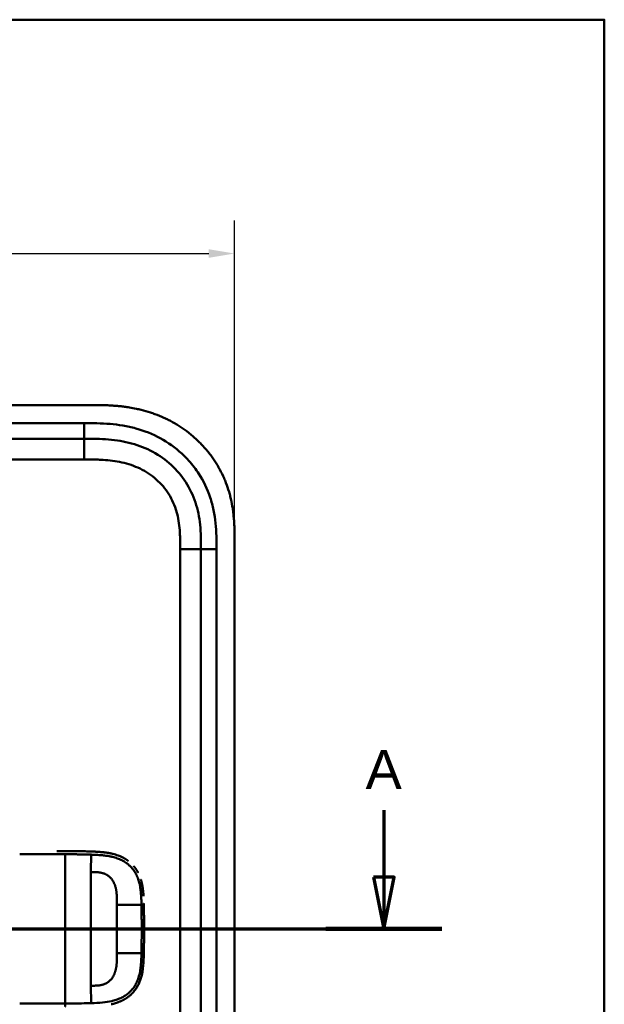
# Model space of a CAD drawing. Header units: millimetres. Extents: x 20 to 833, y 20 to 574.
# Tile 21 of 21: x 707 to 820, y 384 to 574. Entities that reach past the tile are written whole.
import ezdxf

# ---------------------------------------------------------------- set-up
doc = ezdxf.new("R2010")
doc.units = ezdxf.units.MM
doc.header["$LTSCALE"] = 2
for name, color, linetype, lineweight in [('Bemaßungen(DIN)', 7, 'Continuous', 25), ('Schnittansichtslinien(DIN)', 7, 'Continuous', 70), ('Sichtbare Kanten(DIN)', 7, 'Continuous', 50), ('Sichtbare tangentiale Kanten(DIN)', 7, 'Continuous', 50), ('Skizziergeometrie(DIN)', 7, 'Continuous', 50)]:
    doc.layers.add(name, color=color, linetype=linetype, lineweight=lineweight)
doc.styles.add('Aktuell-DINGroßer Text', font='arial.ttf')
doc.styles.add('STANDARD-DIN~0', font='arial.ttf')
doc.dimstyles.new('CAD-LAN', dxfattribs={"dimscale": 2, "dimtxt": 3.5, "dimasz": 2.5, "dimexe": 3.175, "dimexo": 0, "dimgap": 0.8, "dimtad": 1, "dimrnd": 1e-08, "dimtxsty": 'STANDARD-DIN~0', "dimcen": 0.09, "dimdle": 10, "dimclrd": 250, "dimclre": 250, "dimclrt": 250, "dimadec": 0, "dimazin": 2, "dimtfac": 1, "dimtmove": 0, "dimatfit": 3, "dimfxl": 1, "dimtolj": 1, "dimtzin": 0, "dimlwd": 25, "dimlwe": 25, "dimarcsym": 0})

# ---------------------------------------------------------------- blocks, each defined once
blk = doc.blocks.new('Ränder Standardrahmen')
at = {"layer": 'Skizziergeometrie(DIN)', "flags": 128}
blk.add_lwpolyline([(10, 10), (10, 287), (410, 287), (410, 10), (10, 10)], dxfattribs=at)
blk = doc.blocks.new('*D21')
at = {"layer": 'Bemaßungen(DIN)', "color": 250, "linetype": 'Continuous', "lineweight": 25, "true_color": 0x3f3f3f, "transparency": 16777216}
for p, q in [((534.75, 472.91), (534.75, 535.26)), ((748.75, 472.91), (748.75, 535.26)), ((539.75, 528.91), (743.75, 528.91))]:
    blk.add_line(p, q, dxfattribs=at)
at = {"layer": 'Bemaßungen(DIN)', "color": 250, "linetype": 'Continuous', "true_color": 0x3f3f3f, "transparency": 16777216}
for points in [[(539.75, 529.74), (539.75, 528.08), (534.75, 528.91)], [(743.75, 529.74), (743.75, 528.08), (748.75, 528.91)]]:
    blk.add_solid(points, dxfattribs=at)
at = {"layer": 'Defpoints', "color": 0, "linetype": 'Continuous', "transparency": 16777216}
for p in [(748.75, 528.91), (534.75, 472.91), (748.75, 472.91)]:
    blk.add_point(p, dxfattribs=at)
at = {"layer": 'Bemaßungen(DIN)', "color": 250, "linetype": 'Continuous', "lineweight": 25, "true_color": 0x3f3f3f, "transparency": 16777216, "insert": (633.97, 537.54), "char_height": 7, "attachment_point": 1, "style": 'STANDARD-DIN~0'}
blk.add_mtext('\\A1;214', dxfattribs=at)
blk = doc.blocks.new('2DTransSchnitt0')
at = {"layer": 'Schnittansichtslinien(DIN)', "linetype": 'Continuous'}
for p, q in [((388.751, 210.797), (388.751, 204.341)), ((387.751, 204.341), (388.751, 199.341)), ((389.751, 204.341), (387.751, 204.341)), ((388.751, 204.341), (388.751, 199.341)), ((388.751, 199.341), (389.751, 204.341)), ((248.907, 199.341), (394.342, 199.341))]:
    blk.add_line(p, q, dxfattribs=at)
at = {"layer": 'Schnittansichtslinien(DIN)', "linetype": 'Continuous', "lineweight": 140}
blk.add_line((383.16, 199.341), (394.342, 199.341), dxfattribs=at)
at = {"layer": 'Schnittansichtslinien(DIN)', "linetype": 'Continuous', "flags": 128}
blk.add_lwpolyline([(387.751, 204.341), (388.751, 199.341), (389.751, 204.341), (387.751, 204.341)], dxfattribs=at)
at = {"layer": 'Schnittansichtslinien(DIN)'}
blk.add_solid([(387.751, 204.341), (388.751, 199.341), (389.751, 204.341), (387.751, 204.341)], dxfattribs=at)
at = {"layer": 'Schnittansichtslinien(DIN)', "insert": (386.998, 212.841), "char_height": 3.734, "attachment_point": 7, "style": 'Aktuell-DINGroßer Text'}
blk.add_mtext('A', dxfattribs=at)

msp = doc.modelspace()

# ---------------------------------------------------------------- linework, layer by layer
at = {"layer": 'Sichtbare Kanten(DIN)'}
for p, q in [((720.713, 499.693), (562.231, 499.693)), ((574.79, 493.193), (719.714, 493.193)), ((748.752, 281.478), (748.752, 472.909)), ((742.252, 471.909), (742.252, 282.478)), ((718.479, 413.666), (718.479, 413.666))]:
    msp.add_line(p, q, dxfattribs=at)
for radius, start, end in [(11.7, 33.30625, 33.34865), (11.6, 32.44432, 32.48803), (11.5, 31.57112, 31.61294), (11.7, 326.65937, 326.70471), (11.6, 327.51746, 327.56366), (11.5, 328.39068, 328.43445)]:
    msp.add_arc((716.252, 398.693), radius, start, end, dxfattribs=at)
for points, degree, knots in [([(748.752, 472.909), (748.752, 473.207), (748.752, 473.806), (748.746, 474.56), (748.734, 475.316), (748.716, 475.925), (748.682, 476.688), (748.644, 477.299), (748.569, 478.218), (748.467, 479.138), (748.256, 480.516), (748.001, 481.733), (747.594, 483.236), (747.194, 484.419), (746.602, 485.863), (746.057, 486.987), (745.286, 488.346), (744.602, 489.391), (743.667, 490.64), (742.859, 491.592), (741.778, 492.715), (740.861, 493.559), (739.653, 494.543), (738.642, 495.271), (737.327, 496.104), (736.238, 496.707), (734.836, 497.38), (733.686, 497.854), (732.219, 498.363), (731.026, 498.704), (729.669, 499.017), (728.758, 499.187), (727.843, 499.328), (727.233, 499.408), (726.469, 499.491), (725.858, 499.545), (725.096, 499.6), (724.486, 499.632), (723.573, 499.668), (722.362, 499.693), (721.311, 499.694), (720.713, 499.693)], 3, [0.00000945, 0.00000945, 0.00000945, 0.00000945, 0.02084254, 0.04167563, 0.05209218, 0.07292527, 0.08334182, 0.10417491, 0.11459146, 0.14584109, 0.16667419, 0.20834037, 0.22917346, 0.27083965, 0.29167274, 0.33333892, 0.35417201, 0.3958382, 0.41667129, 0.45833747, 0.47917057, 0.52083675, 0.54166984, 0.58333603, 0.60416912, 0.6458353, 0.66666839, 0.70833458, 0.72916767, 0.77083385, 0.79166695, 0.82291658, 0.83333313, 0.85416622, 0.86458277, 0.88541586, 0.89583241, 0.9166655, 0.92708204, 0.95833168, 0.99999787, 0.99999787, 0.99999787, 0.99999787]), ([(719.714, 493.193), (720.511, 493.193), (721.31, 493.193), (722.106, 493.175), (722.888, 493.157), (723.668, 493.121), (724.44, 493.057), (725.203, 492.993), (725.958, 492.901), (726.705, 492.775), (727.443, 492.65), (728.173, 492.491), (728.892, 492.293), (730.313, 491.901), (731.69, 491.357), (732.98, 490.657), (734.263, 489.962), (735.46, 489.113), (736.528, 488.133), (737.602, 487.148), (738.545, 486.03), (739.324, 484.825), (740.115, 483.6), (740.736, 482.284), (741.188, 480.921), (741.418, 480.225), (741.605, 479.518), (741.752, 478.8), (741.902, 478.07), (742.011, 477.33), (742.087, 476.584), (742.164, 475.821), (742.207, 475.052), (742.229, 474.281), (742.252, 473.49), (742.252, 472.697), (742.252, 471.909)], 3, [-3.5878944, -3.5878944, -3.5878944, -3.5878944, -3.3572287, -3.3572287, -3.3572287, -3.1306176, -3.1306176, -3.1306176, -2.9072135, -2.9072135, -2.9072135, -2.6862733, -2.6862733, -2.6862733, -2.2491592, -2.2491592, -2.2491592, -1.8144231, -1.8144231, -1.8144231, -1.3774736, -1.3774736, -1.3774736, -0.9334768, -0.9334768, -0.9334768, -0.7071202, -0.7071202, -0.7071202, -0.4767742, -0.4767742, -0.4767742, -0.2414597, -0.2414597, -0.2414597, 0, 0, 0, 0]), ([(714.494, 413.681), (714.494, 413.681), (714.494, 413.681), (714.495, 413.681), (714.495, 413.681), (714.496, 413.681), (714.497, 413.681), (714.499, 413.681), (714.501, 413.681), (714.505, 413.681), (714.507, 413.681), (714.516, 413.681), (714.521, 413.681), (714.538, 413.681), (714.549, 413.681), (714.585, 413.681), (714.609, 413.681), (714.7, 413.681), (714.765, 413.681), (715.18, 413.681), (715.529, 413.681), (716.253, 413.681), (716.626, 413.681), (717.349, 413.677), (717.692, 413.675), (718.037, 413.671)], 3, [0, 0, 0, 0, 0.00005223, 0.00005223, 0.00015665, 0.00015665, 0.0003655, 0.0003655, 0.0007832, 0.0007832, 0.00161859, 0.00161859, 0.00328937, 0.00328937, 0.00663094, 0.00663094, 0.01403005, 0.01403005, 0.03376106, 0.03376106, 0.13899858, 0.13899858, 0.25220584, 0.25220584, 0.35698382, 0.35698382, 0.35698382, 0.35698382]), ([(716.998, 413.679), (716.998, 413.679), (716.998, 413.679), (716.998, 413.679), (716.998, 413.679), (716.999, 413.679), (716.999, 413.679), (717.001, 413.679), (717.002, 413.679), (717.007, 413.679), (717.01, 413.679), (717.025, 413.679), (717.035, 413.679), (717.078, 413.679), (717.11, 413.679), (717.239, 413.678), (717.335, 413.677), (717.719, 413.674), (718.007, 413.672), (719.156, 413.657), (720.019, 413.639), (721.454, 413.592), (722.054, 413.57), (723.527, 413.467), (724.397, 413.361), (725.603, 413.067), (725.962, 412.96), (726.435, 412.786), (726.558, 412.737), (726.703, 412.675), (726.725, 412.666), (726.757, 412.652), (726.765, 412.648), (726.777, 412.643), (726.78, 412.642), (726.783, 412.64), (726.783, 412.64), (726.784, 412.64), (726.784, 412.64), (726.784, 412.64), (726.784, 412.64), (726.784, 412.64), (726.784, 412.64), (726.784, 412.64)], 3, [0, 0, 0, 0, 0.0000491, 0.0000491, 0.0000891, 0.0000891, 0.0002091, 0.0002091, 0.0005692, 0.0005692, 0.0016492, 0.0016492, 0.0048893, 0.0048893, 0.0146095, 0.0146095, 0.0437711, 0.0437711, 0.1312516, 0.1312516, 0.3939292, 0.3939292, 0.5799593, 0.5799593, 0.8598793, 0.8598793, 0.9815506, 0.9815506, 1.0251294, 1.0251294, 1.0332985, 1.0332985, 1.036362, 1.036362, 1.0375109, 1.0375109, 1.0376187, 1.0376187, 1.0376591, 1.0376591, 1.0376717, 1.0376717, 1.0376858, 1.0376858, 1.0376858, 1.0376858]), ([(718.036, 413.671), (718.037, 413.671), (718.037, 413.671), (718.037, 413.671), (718.037, 413.671), (718.038, 413.671), (718.038, 413.671), (718.04, 413.671), (718.041, 413.671), (718.046, 413.671), (718.049, 413.671), (718.064, 413.671), (718.074, 413.671), (718.117, 413.67), (718.149, 413.67), (718.277, 413.668), (718.372, 413.667), (718.754, 413.662), (719.04, 413.657), (719.755, 413.643), (720.18, 413.632), (721.242, 413.6), (721.872, 413.579), (723.435, 413.478), (724.358, 413.371), (725.612, 413.065), (725.97, 412.958), (726.442, 412.783), (726.566, 412.734), (726.71, 412.672), (726.733, 412.662), (726.764, 412.649), (726.772, 412.645), (726.782, 412.641), (726.782, 412.641), (726.783, 412.64), (726.784, 412.64), (726.784, 412.64), (726.784, 412.64), (726.784, 412.64), (726.784, 412.64), (726.784, 412.64)], 3, [0, 0, 0, 0, 0.00005241, 0.00005241, 0.00009242, 0.00009242, 0.00021245, 0.00021245, 0.0005725, 0.0005725, 0.00165256, 0.00165256, 0.00489264, 0.00489264, 0.01461281, 0.01461281, 0.04377449, 0.04377449, 0.13125587, 0.13125587, 0.2625352, 0.2625352, 0.45952046, 0.45952046, 0.75581351, 0.75581351, 0.87730662, 0.87730662, 0.92088603, 0.92088603, 0.92905535, 0.92905535, 0.93211897, 0.93211897, 0.93240621, 0.93240621, 0.93251398, 0.93251398, 0.93253419, 0.93253419, 0.93255263, 0.93255263, 0.93255263, 0.93255263]), ([(718.037, 413.671), (718.037, 413.671), (718.037, 413.671), (718.037, 413.671), (718.037, 413.671), (718.038, 413.671), (718.038, 413.671), (718.04, 413.671), (718.042, 413.671), (718.048, 413.671), (718.053, 413.671), (718.077, 413.671), (718.097, 413.67), (718.276, 413.668), (718.441, 413.666), (718.594, 413.664), (718.594, 413.664), (718.594, 413.664)], 3, [0, 0, 0, 0, 0.000011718, 0.000011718, 0.000058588, 0.000058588, 0.00024601, 0.00024601, 0.000620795, 0.000620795, 0.00211991, 0.00211991, 0.008116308, 0.008116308, 0.056609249, 0.056609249, 0.056677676, 0.056677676, 0.056677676, 0.056677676]), ([(719.175, 413.654), (719.175, 413.654), (719.175, 413.654), (719.176, 413.654), (719.176, 413.654), (719.177, 413.654), (719.177, 413.654), (719.179, 413.654), (719.18, 413.654), (719.183, 413.654), (719.185, 413.654), (719.218, 413.653), (719.25, 413.653), (719.317, 413.652), (719.353, 413.651), (719.514, 413.647), (719.641, 413.645), (719.766, 413.642), (719.768, 413.642), (719.77, 413.642), (719.77, 413.642), (719.77, 413.642)], 3, [0, 0, 0, 0, 0.0000377, 0.0000377, 0.000112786, 0.000112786, 0.000262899, 0.000262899, 0.000563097, 0.000563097, 0.001163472, 0.001163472, 0.0107696, 0.0107696, 0.021744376, 0.021744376, 0.060254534, 0.060254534, 0.060863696, 0.060863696, 0.060907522, 0.060907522, 0.060907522, 0.060907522]), ([(720.434, 413.625), (720.434, 413.625), (720.434, 413.625), (720.435, 413.625), (720.435, 413.625), (720.435, 413.625), (720.436, 413.625), (720.437, 413.625), (720.439, 413.624), (720.443, 413.624), (720.447, 413.624), (720.461, 413.624), (720.472, 413.624), (720.514, 413.622), (720.545, 413.621), (720.671, 413.618), (720.765, 413.615), (720.867, 413.611), (720.876, 413.611), (720.891, 413.611), (720.898, 413.61), (720.904, 413.61), (720.904, 413.61), (720.905, 413.61), (720.905, 413.61), (720.905, 413.61), (720.905, 413.61), (720.905, 413.61), (720.905, 413.61), (720.905, 413.61)], 3, [0, 0, 0, 0, 0.00008353, 0.00008353, 0.00012354, 0.00012354, 0.000243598, 0.000243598, 0.00060375, 0.00060375, 0.001683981, 0.001683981, 0.004924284, 0.004924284, 0.014644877, 0.014644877, 0.043810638, 0.043810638, 0.046544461, 0.046544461, 0.048595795, 0.048595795, 0.048641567, 0.048641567, 0.048665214, 0.048665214, 0.048677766, 0.048677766, 0.048692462, 0.048692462, 0.048692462, 0.048692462]), ([(728.216, 411.81), (727.993, 411.977), (727.716, 412.163), (727.429, 412.331), (727.135, 412.482), (726.834, 412.618), (726.784, 412.64)], 5, [0.94147194, 0.94147194, 0.94147194, 0.94147194, 0.94147194, 0.94147194, 1.09060804, 1.12015227, 1.12015227, 1.12015227, 1.12015227, 1.12015227, 1.12015227]), ([(730.108, 409.585), (730.09, 409.619), (729.951, 409.878), (729.799, 410.128), (729.636, 410.368), (729.461, 410.596), (729.301, 410.786)], 5, [0.63578119, 0.63578119, 0.63578119, 0.63578119, 0.63578119, 0.63578119, 0.65520572, 0.78405735, 0.78405735, 0.78405735, 0.78405735, 0.78405735, 0.78405735]), ([(731.044, 406.497), (731.009, 406.745), (730.953, 407.089), (730.885, 407.431), (730.802, 407.77), (730.705, 408.103), (730.676, 408.197)], 5, [0.31433668, 0.31433668, 0.31433668, 0.31433668, 0.31433668, 0.31433668, 0.43750456, 0.48594884, 0.48594884, 0.48594884, 0.48594884, 0.48594884, 0.48594884]), ([(731.044, 406.497), (731.044, 406.497), (731.044, 406.497), (731.044, 406.496), (731.044, 406.496), (731.044, 406.496), (731.044, 406.495), (731.045, 406.494), (731.045, 406.492), (731.046, 406.488), (731.046, 406.484), (731.048, 406.47), (731.049, 406.459), (731.055, 406.417), (731.06, 406.385), (731.076, 406.257), (731.088, 406.16), (731.131, 405.775), (731.155, 405.485), (731.178, 405.132), (731.182, 405.071), (731.186, 405.009)], 3, [0, 0, 0, 0, 0.00003489, 0.00003489, 0.00007493, 0.00007493, 0.00019502, 0.00019502, 0.00055514, 0.00055514, 0.00163526, 0.00163526, 0.00487537, 0.00487537, 0.01459547, 0.01459547, 0.04375692, 0.04375692, 0.13126731, 0.13126731, 0.14987755, 0.14987755, 0.14987755, 0.14987755]), ([(731.239, 403.548), (731.239, 403.548), (731.239, 403.548), (731.239, 403.548), (731.239, 403.548), (731.24, 403.547), (731.24, 403.547), (731.24, 403.543), (731.24, 403.54), (731.24, 403.524), (731.24, 403.511), (731.243, 403.397), (731.245, 403.296), (731.247, 403.184), (731.248, 403.161), (731.248, 403.161)], 3, [0, 0, 0, 0, 0.000014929, 0.000014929, 0.000074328, 0.000074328, 0.000193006, 0.000193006, 0.001142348, 0.001142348, 0.004939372, 0.004939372, 0.035320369, 0.035320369, 0.038683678, 0.038683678, 0.038683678, 0.038683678]), ([(731.263, 402.354), (731.261, 402.489), (731.259, 402.624), (731.256, 402.758), (731.253, 402.893), (731.251, 403.027), (731.248, 403.161)], 3, [0.366689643, 0.366689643, 0.366689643, 0.366689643, 0.406900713, 0.406900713, 0.406900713, 0.447266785, 0.447266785, 0.447266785, 0.447266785]), ([(731.263, 402.354), (731.263, 402.354), (731.263, 402.353), (731.263, 402.353), (731.263, 402.353), (731.263, 402.352), (731.263, 402.352), (731.263, 402.35), (731.263, 402.349), (731.264, 402.345), (731.264, 402.341), (731.264, 402.327), (731.264, 402.316), (731.265, 402.273), (731.265, 402.24), (731.267, 402.111), (731.269, 402.013), (731.271, 401.89), (731.271, 401.863), (731.272, 401.823), (731.272, 401.81), (731.272, 401.79), (731.272, 401.783), (731.273, 401.773), (731.273, 401.77), (731.273, 401.765), (731.273, 401.763), (731.273, 401.761), (731.273, 401.76), (731.273, 401.758), (731.273, 401.758), (731.273, 401.757), (731.273, 401.757), (731.273, 401.757), (731.273, 401.757), (731.273, 401.757), (731.273, 401.757), (731.273, 401.756), (731.273, 401.756), (731.273, 401.756)], 3, [0, 0, 0, 0, 0.000053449, 0.000053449, 0.000093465, 0.000093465, 0.000213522, 0.000213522, 0.000573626, 0.000573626, 0.001653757, 0.001653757, 0.004893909, 0.004893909, 0.014614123, 0.014614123, 0.043774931, 0.043774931, 0.051769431, 0.051769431, 0.055766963, 0.055766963, 0.057765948, 0.057765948, 0.05876565, 0.05876565, 0.059265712, 0.059265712, 0.059515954, 0.059515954, 0.059641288, 0.059641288, 0.059704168, 0.059704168, 0.059735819, 0.059735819, 0.059751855, 0.059751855, 0.059768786, 0.059768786, 0.059768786, 0.059768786]), ([(731.28, 401.169), (731.279, 401.31), (731.277, 401.451), (731.275, 401.592), (731.274, 401.647), (731.274, 401.702), (731.273, 401.756)], 3, [0.248417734, 0.248417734, 0.248417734, 0.248417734, 0.290654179, 0.290654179, 0.290654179, 0.307101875, 0.307101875, 0.307101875, 0.307101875]), ([(731.28, 401.169), (731.28, 401.169), (731.28, 401.169), (731.28, 401.169), (731.28, 401.168), (731.28, 401.168), (731.28, 401.168), (731.281, 401.166), (731.281, 401.165), (731.281, 401.16), (731.281, 401.156), (731.281, 401.142), (731.281, 401.131), (731.281, 401.088), (731.282, 401.056), (731.283, 400.926), (731.284, 400.829), (731.285, 400.707), (731.286, 400.683), (731.286, 400.647), (731.286, 400.634), (731.286, 400.616), (731.286, 400.61), (731.286, 400.601), (731.286, 400.598), (731.286, 400.593), (731.286, 400.592), (731.286, 400.59), (731.286, 400.589), (731.286, 400.588), (731.286, 400.587), (731.286, 400.587), (731.286, 400.587), (731.286, 400.586), (731.286, 400.586), (731.286, 400.586), (731.286, 400.586), (731.286, 400.586), (731.286, 400.586), (731.286, 400.586)], 3, [0, 0, 0, 0, 0.000031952, 0.000031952, 0.000071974, 0.000071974, 0.000192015, 0.000192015, 0.000552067, 0.000552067, 0.001632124, 0.001632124, 0.004872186, 0.004872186, 0.014592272, 0.014592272, 0.043752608, 0.043752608, 0.05104132, 0.05104132, 0.054685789, 0.054685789, 0.056508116, 0.056508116, 0.057419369, 0.057419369, 0.057875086, 0.057875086, 0.058103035, 0.058103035, 0.058217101, 0.058217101, 0.058274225, 0.058274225, 0.058302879, 0.058302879, 0.058317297, 0.058317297, 0.058332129, 0.058332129, 0.058332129, 0.058332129]), ([(731.295, 398.903), (731.295, 398.903), (731.295, 398.903), (731.295, 398.903), (731.295, 398.902), (731.295, 398.902), (731.295, 398.901), (731.295, 398.9), (731.295, 398.899), (731.295, 398.894), (731.295, 398.89), (731.295, 398.876), (731.295, 398.865), (731.295, 398.822), (731.295, 398.789), (731.295, 398.66), (731.295, 398.563), (731.295, 398.174), (731.294, 397.882), (731.29, 397.153), (731.286, 396.716), (731.278, 395.95), (731.273, 395.622), (731.253, 394.342), (731.243, 393.388), (731.19, 392.438)], 3, [0, 0, 0, 0, 0.00008576, 0.00008576, 0.00012576, 0.00012576, 0.00024577, 0.00024577, 0.00060577, 0.00060577, 0.00168578, 0.00168578, 0.0049258, 0.0049258, 0.01464581, 0.01464581, 0.04380589, 0.04380589, 0.13128689, 0.13128689, 0.26250768, 0.26250768, 0.36092522, 0.36092522, 0.64677928, 0.64677928, 0.64677928, 0.64677928]), ([(731.291, 400.008), (731.291, 400.008), (731.291, 400.007), (731.291, 400.007), (731.291, 400.007), (731.291, 400.006), (731.291, 400.006), (731.291, 400.004), (731.291, 400.003), (731.291, 399.998), (731.291, 399.995), (731.291, 399.98), (731.291, 399.969), (731.291, 399.926), (731.292, 399.894), (731.292, 399.764), (731.293, 399.667), (731.294, 399.278), (731.295, 398.987), (731.295, 398.258), (731.294, 397.82), (731.289, 396.977), (731.285, 396.572), (731.28, 396.166)], 3, [0, 0, 0, 0, 0.00006518, 0.00006518, 0.00010518, 0.00010518, 0.00022519, 0.00022519, 0.00058521, 0.00058521, 0.00166523, 0.00166523, 0.00490526, 0.00490526, 0.01462529, 0.01462529, 0.04378543, 0.04378543, 0.13126692, 0.13126692, 0.26248759, 0.26248759, 0.38414897, 0.38414897, 0.38414897, 0.38414897]), ([(731.291, 400.008), (731.29, 400.148), (731.289, 400.288), (731.288, 400.428), (731.287, 400.481), (731.287, 400.533), (731.286, 400.586)], 3, [0.132443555, 0.132443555, 0.132443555, 0.132443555, 0.174407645, 0.174407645, 0.174407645, 0.190155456, 0.190155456, 0.190155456, 0.190155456]), ([(731.293, 397.81), (731.293, 397.868), (731.294, 397.97), (731.294, 398.071), (731.294, 398.173), (731.295, 398.274), (731.295, 398.318)], 5, [0.378128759, 0.378128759, 0.378128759, 0.378128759, 0.378128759, 0.378128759, 0.40694036, 0.428804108, 0.428804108, 0.428804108, 0.428804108, 0.428804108, 0.428804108]), ([(731.272, 395.583), (731.272, 395.579), (731.271, 395.477), (731.262, 394.885), (731.252, 394.345), (731.239, 393.805)], 3, [0.11540998, 0.11540998, 0.11540998, 0.11540998, 0.13127697, 0.13127697, 0.29329903, 0.29329903, 0.29329903, 0.29329903]), ([(731.272, 395.583), (731.272, 395.583), (731.272, 395.583), (731.272, 395.583), (731.272, 395.582), (731.272, 395.582), (731.272, 395.581), (731.272, 395.58), (731.272, 395.579), (731.272, 395.574), (731.272, 395.57), (731.272, 395.556), (731.272, 395.545), (731.271, 395.502), (731.271, 395.47), (731.269, 395.34), (731.267, 395.243), (731.265, 395.109), (731.264, 395.073), (731.264, 395.023), (731.263, 395.009), (731.263, 394.993), (731.263, 394.99), (731.263, 394.987), (731.263, 394.987), (731.263, 394.987), (731.263, 394.987), (731.263, 394.986), (731.263, 394.986), (731.263, 394.986), (731.263, 394.986), (731.263, 394.986)], 3, [0, 0, 0, 0, 0.000042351, 0.000042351, 0.000082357, 0.000082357, 0.000202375, 0.000202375, 0.000562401, 0.000562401, 0.001642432, 0.001642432, 0.004882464, 0.004882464, 0.014602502, 0.014602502, 0.043762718, 0.043762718, 0.054697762, 0.054697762, 0.058798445, 0.058798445, 0.059567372, 0.059567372, 0.059642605, 0.059642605, 0.059680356, 0.059680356, 0.059699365, 0.059699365, 0.059718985, 0.059718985, 0.059718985, 0.059718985]), ([(731.272, 395.583), (731.272, 395.578), (731.271, 395.471), (731.269, 395.324), (731.267, 395.234), (731.265, 395.109), (731.265, 395.075), (731.264, 395.029), (731.264, 395.016), (731.263, 394.999), (731.263, 394.994), (731.263, 394.989), (731.263, 394.988), (731.263, 394.987), (731.263, 394.987), (731.263, 394.987), (731.263, 394.987), (731.263, 394.986), (731.263, 394.986), (731.263, 394.986), (731.263, 394.986), (731.263, 394.986)], 3, [0.442471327, 0.442471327, 0.442471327, 0.442471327, 0.459325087, 0.459325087, 0.486465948, 0.486465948, 0.496643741, 0.496643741, 0.500460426, 0.500460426, 0.501891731, 0.501891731, 0.50203941, 0.50203941, 0.502113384, 0.502113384, 0.502150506, 0.502150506, 0.5021692, 0.5021692, 0.502188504, 0.502188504, 0.502188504, 0.502188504]), ([(731.286, 396.737), (731.286, 396.737), (731.286, 396.737), (731.286, 396.736), (731.286, 396.736), (731.286, 396.736), (731.286, 396.735), (731.286, 396.734), (731.286, 396.732), (731.286, 396.728), (731.286, 396.724), (731.286, 396.71), (731.286, 396.699), (731.285, 396.656), (731.285, 396.623), (731.284, 396.494), (731.283, 396.396), (731.28, 396.134), (731.278, 395.969), (731.276, 395.803)], 3, [0, 0, 0, 0, 0.000075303, 0.000075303, 0.000115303, 0.000115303, 0.000235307, 0.000235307, 0.000595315, 0.000595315, 0.001675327, 0.001675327, 0.00491534, 0.00491534, 0.014635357, 0.014635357, 0.043795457, 0.043795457, 0.093385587, 0.093385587, 0.093385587, 0.093385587]), ([(731.239, 393.805), (731.222, 393.066), (731.197, 392.325), (731.052, 390.778), (730.918, 389.965), (730.609, 388.945), (730.522, 388.695), (730.389, 388.371), (730.355, 388.291), (730.308, 388.185), (730.296, 388.159), (730.265, 388.093), (730.239, 388.038), (730.228, 388.015)], 3, [0, 0, 0, 0, 0.22193151, 0.22193151, 0.46716047, 0.46716047, 0.54829248, 0.54829248, 0.5753061, 0.5753061, 0.58430945, 0.58430945, 0.59766622, 0.59766622, 0.59766622, 0.59766622]), ([(731.248, 394.198), (731.248, 394.198), (731.248, 394.198), (731.248, 394.197), (731.248, 394.197), (731.248, 394.197), (731.248, 394.196), (731.248, 394.195), (731.248, 394.193), (731.248, 394.189), (731.248, 394.185), (731.247, 394.171), (731.247, 394.16), (731.246, 394.117), (731.245, 394.084), (731.243, 393.97), (731.241, 393.887), (731.239, 393.805)], 3, [0, 0, 0, 0, 0.000033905, 0.000033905, 0.000073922, 0.000073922, 0.000193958, 0.000193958, 0.000554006, 0.000554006, 0.001634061, 0.001634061, 0.004874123, 0.004874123, 0.014594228, 0.014594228, 0.039322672, 0.039322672, 0.039322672, 0.039322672]), ([(730.775, 389.512), (730.775, 389.512), (730.775, 389.512), (730.775, 389.511), (730.775, 389.511), (730.775, 389.511), (730.775, 389.511), (730.775, 389.51), (730.775, 389.51), (730.772, 389.501), (730.77, 389.494), (730.766, 389.477), (730.763, 389.467), (730.754, 389.433), (730.747, 389.409), (730.703, 389.252), (730.663, 389.121), (730.564, 388.818), (730.501, 388.647), (730.138, 387.748), (729.728, 387.065), (729.052, 386.288), (728.859, 386.093), (728.588, 385.851), (728.52, 385.792), (728.426, 385.716), (728.403, 385.697), (728.35, 385.654), (728.312, 385.625), (728.289, 385.607)], 3, [0, 0, 0, 0, 0.00001917, 0.00001917, 0.00005748, 0.00005748, 0.0001341, 0.0001341, 0.00028731, 0.00028731, 0.00273867, 0.00273867, 0.00568458, 0.00568458, 0.01354037, 0.01354037, 0.0554501, 0.0554501, 0.11134724, 0.11134724, 0.35517064, 0.35517064, 0.44356656, 0.44356656, 0.47298674, 0.47298674, 0.48279189, 0.48279189, 0.49507846, 0.49507846, 0.49507846, 0.49507846]), ([(730.775, 389.512), (730.782, 389.537), (730.863, 389.845), (730.931, 390.157), (730.988, 390.471), (731.036, 390.786), (731.072, 391.076)], 5, [1.29338836, 1.29338836, 1.29338836, 1.29338836, 1.29338836, 1.29338836, 1.30638847, 1.4503927, 1.4503927, 1.4503927, 1.4503927, 1.4503927, 1.4503927]), ([(729.416, 386.716), (729.549, 386.883), (729.729, 387.128), (729.896, 387.386), (730.049, 387.655), (730.188, 387.933), (730.228, 388.015)], 5, [0.97812109, 0.97812109, 0.97812109, 0.97812109, 0.97812109, 0.97812109, 1.08869603, 1.13469166, 1.13469166, 1.13469166, 1.13469166, 1.13469166, 1.13469166]), ([(726.676, 384.675), (726.749, 384.706), (727.089, 384.854), (727.421, 385.023), (727.744, 385.213), (728.054, 385.426), (728.289, 385.607)], 5, [0.61062915, 0.61062915, 0.61062915, 0.61062915, 0.61062915, 0.61062915, 0.65331117, 0.81171679, 0.81171679, 0.81171679, 0.81171679, 0.81171679, 0.81171679]), ([(726.676, 384.675), (726.676, 384.675), (726.676, 384.675), (726.676, 384.675), (726.675, 384.675), (726.673, 384.674), (726.672, 384.673), (726.666, 384.671), (726.661, 384.669), (726.644, 384.662), (726.632, 384.656), (726.553, 384.624), (726.487, 384.597), (726.33, 384.537), (726.24, 384.504), (725.906, 384.388), (725.659, 384.314), (725.325, 384.226), (725.241, 384.206), (725.128, 384.179), (725.1, 384.173), (725.028, 384.156), (724.97, 384.143), (724.94, 384.137)], 3, [0, 0, 0, 0, 0.00003654, 0.00003654, 0.00018252, 0.00018252, 0.00076618, 0.00076618, 0.00242803, 0.00242803, 0.00685953, 0.00685953, 0.03049567, 0.03049567, 0.06201177, 0.06201177, 0.14610438, 0.14610438, 0.17411752, 0.17411752, 0.18345462, 0.18345462, 0.19786847, 0.19786847, 0.19786847, 0.19786847])]:
    msp.add_open_spline(points, degree=degree, knots=knots, dxfattribs=at)
for points in [[(722.013, 413.566), (721.833, 413.575), (721.652, 413.583), (721.471, 413.591), (721.289, 413.597), (721.108, 413.603)], [(725.093, 413.191), (724.767, 413.265), (724.438, 413.328), (724.107, 413.38), (723.773, 413.424), (723.439, 413.459)]]:
    msp.add_open_spline(points, degree=5, dxfattribs=at)
at = {"layer": 'Sichtbare tangentiale Kanten(DIN)'}
for p, q in [((719.714, 493.193), (719.714, 496.193)), ((719.715, 489.193), (719.715, 493.193)), ((719.715, 489.193), (684.826, 489.193)), ((738.252, 471.909), (742.252, 471.909)), ((738.252, 282.478), (738.252, 471.909)), ((742.252, 471.909), (745.252, 471.909)), ((726.063, 403.339), (726.063, 403.347)), ((730.788, 403.339), (726.063, 403.339)), ((726.063, 394.023), (726.063, 394.015)), ((730.788, 394.023), (726.063, 394.023)), ((716.101, 384.291), (716.108, 384.291))]:
    msp.add_line(p, q, dxfattribs=at)
for centre, major_axis, start_param, end_param in [((726.146, 398.121), (-0.005, 10.727), 1.0628535, 1.5185692), ((726.146, 399.24), (-0.005, -10.727), 4.7645546, 5.2203318)]:
    msp.add_ellipse(centre, major_axis=major_axis, ratio=0.0085792, start_param=start_param, end_param=end_param, dxfattribs=at)
for points, degree in [([(719.714, 496.193), (671.406, 496.193), (623.098, 496.193), (574.79, 496.193)], 3), ([(745.252, 282.478), (745.252, 345.621), (745.252, 408.765), (745.252, 471.909)], 3), ([(716.108, 398.681), (716.108, 402.156), (716.108, 405.631), (716.108, 408.781), (716.108, 411.281), (716.108, 413.071)], 5), ([(721.045, 409.647), (721.051, 410.43), (721.059, 411.165), (721.068, 411.84), (721.079, 412.45), (721.092, 412.995)], 5), ([(721.045, 409.647), (721.03, 407.853), (721.02, 405.776), (721.015, 403.483), (721.012, 401.082), (721.012, 398.681)], 5), ([(716.108, 398.681), (716.108, 395.206), (716.108, 391.731), (716.108, 388.581), (716.108, 386.08), (716.108, 384.291)], 5), ([(721.012, 398.681), (719.499, 398.681), (717.889, 398.681), (716.108, 398.681)], 3), ([(721.045, 387.715), (721.03, 389.509), (721.02, 391.585), (721.015, 393.878), (721.012, 396.279), (721.012, 398.681)], 5), ([(721.012, 398.681), (722.548, 398.681), (724.228, 398.681), (726.054, 398.681)], 3), ([(721.045, 387.715), (721.056, 386.401), (721.071, 385.272), (721.092, 384.367)], 3)]:
    msp.add_open_spline(points, degree=degree, dxfattribs=at)
for points, degree, knots in [([(739.94, 488.943), (739.5, 489.434), (739.035, 489.903), (738.556, 490.343), (737.31, 491.486), (735.896, 492.489), (734.41, 493.295), (732.936, 494.094), (731.34, 494.728), (729.707, 495.18), (729.701, 495.182), (729.695, 495.183), (729.688, 495.185), (728.878, 495.408), (728.057, 495.588), (727.23, 495.728), (727.222, 495.73), (727.214, 495.731), (727.206, 495.733), (726.383, 495.872), (725.555, 495.973), (724.734, 496.043), (724.719, 496.044), (724.704, 496.045), (724.69, 496.046), (723.882, 496.114), (723.085, 496.152), (722.218, 496.173), (722.204, 496.173), (722.189, 496.173), (722.175, 496.174), (721.327, 496.193), (720.521, 496.193), (719.714, 496.193)], 3, [62.3330097, 62.3330097, 62.3330097, 62.3330097, 62.5305174, 62.5305174, 62.5305174, 63.0434936, 63.0434936, 63.0434936, 63.5522372, 63.5522372, 63.5522372, 63.5542072, 63.5542072, 63.5542072, 63.806635, 63.806635, 63.806635, 63.8090669, 63.8090669, 63.8090669, 64.0604029, 64.0604029, 64.0604029, 64.0649103, 64.0649103, 64.0649103, 64.312256, 64.312256, 64.312256, 64.3163273, 64.3163273, 64.3163273, 64.5584117, 64.5584117, 64.5584117, 64.5584117]), ([(738.252, 471.909), (738.252, 472.144), (738.252, 472.38), (738.252, 472.615), (738.251, 472.759), (738.25, 472.902), (738.249, 473.046), (738.249, 473.118), (738.248, 473.19), (738.248, 473.262), (738.246, 473.405), (738.244, 473.549), (738.242, 473.693), (738.24, 473.769), (738.239, 473.845), (738.237, 473.921), (738.235, 473.998), (738.233, 474.074), (738.231, 474.15), (738.227, 474.302), (738.222, 474.455), (738.215, 474.612), (738.203, 474.921), (738.187, 475.215), (738.165, 475.519), (738.164, 475.527), (738.164, 475.534), (738.163, 475.542), (738.118, 476.159), (738.051, 476.748), (737.955, 477.337), (737.954, 477.346), (737.952, 477.355), (737.951, 477.363), (737.852, 477.957), (737.724, 478.544), (737.558, 479.122), (737.557, 479.126), (737.555, 479.131), (737.554, 479.135), (737.385, 479.723), (737.175, 480.306), (736.928, 480.865), (736.679, 481.43), (736.386, 481.984), (736.056, 482.508), (735.725, 483.036), (735.352, 483.545), (734.948, 484.019), (734.543, 484.495), (734.099, 484.946), (733.63, 485.36), (733.162, 485.772), (732.663, 486.154), (732.142, 486.499), (731.622, 486.843), (731.078, 487.154), (730.519, 487.426), (729.96, 487.699), (729.379, 487.938), (728.792, 488.139), (728.789, 488.14), (728.786, 488.141), (728.782, 488.142), (728.203, 488.341), (727.606, 488.507), (727.007, 488.641), (727.002, 488.642), (726.997, 488.643), (726.991, 488.644), (726.402, 488.776), (725.809, 488.877), (725.209, 488.954), (725.2, 488.956), (725.191, 488.957), (725.182, 488.958), (724.589, 489.034), (724.001, 489.086), (723.383, 489.122), (723.376, 489.122), (723.369, 489.122), (723.361, 489.123), (723.056, 489.141), (722.761, 489.153), (722.46, 489.163), (722.15, 489.173), (721.842, 489.18), (721.534, 489.185), (720.925, 489.193), (720.32, 489.193), (719.715, 489.193)], 3, [0, 0, 0, 0, 0.0705873, 0.0705873, 0.0705873, 0.1137179, 0.1137179, 0.1137179, 0.1352831, 0.1352831, 0.1352831, 0.1784136, 0.1784136, 0.1784136, 0.2012726, 0.2012726, 0.2012726, 0.2241316, 0.2241316, 0.2241316, 0.2698495, 0.2698495, 0.2698495, 0.3590927, 0.3590927, 0.3590927, 0.3612854, 0.3612854, 0.3612854, 0.5416288, 0.5416288, 0.5416288, 0.5443466, 0.5443466, 0.5443466, 0.7261398, 0.7261398, 0.7261398, 0.7274618, 0.7274618, 0.7274618, 0.9125406, 0.9125406, 0.9125406, 1.0993955, 1.0993955, 1.0993955, 1.287363, 1.287363, 1.287363, 1.4757635, 1.4757635, 1.4757635, 1.6635531, 1.6635531, 1.6635531, 1.8510157, 1.8510157, 1.8510157, 2.0384148, 2.0384148, 2.0384148, 2.039499, 2.039499, 2.039499, 2.2246161, 2.2246161, 2.2246161, 2.2262652, 2.2262652, 2.2262652, 2.4084074, 2.4084074, 2.4084074, 2.4112205, 2.4112205, 2.4112205, 2.5912707, 2.5912707, 2.5912707, 2.5934316, 2.5934316, 2.5934316, 2.6826872, 2.6826872, 2.6826872, 2.7744645, 2.7744645, 2.7744645, 2.9560325, 2.9560325, 2.9560325, 2.9560325]), ([(745.228, 474.366), (745.202, 475.274), (745.154, 476.079), (745.071, 476.888), (745.07, 476.902), (745.069, 476.916), (745.067, 476.93), (744.982, 477.752), (744.859, 478.584), (744.691, 479.403), (744.689, 479.41), (744.688, 479.417), (744.686, 479.424), (744.517, 480.247), (744.3, 481.066), (744.036, 481.864), (744.035, 481.867), (744.034, 481.871), (744.033, 481.875), (743.499, 483.481), (742.754, 485.043), (741.844, 486.453), (741.282, 487.322), (740.642, 488.16), (739.94, 488.943)], 3, [60.7442414, 60.7442414, 60.7442414, 60.7442414, 60.9926868, 60.9926868, 60.9926868, 60.9969826, 60.9969826, 60.9969826, 61.2495144, 61.2495144, 61.2495144, 61.2516357, 61.2516357, 61.2516357, 61.5053772, 61.5053772, 61.5053772, 61.5065193, 61.5065193, 61.5065193, 62.0178341, 62.0178341, 62.0178341, 62.3330097, 62.3330097, 62.3330097, 62.3330097]), ([(745.252, 471.909), (745.252, 472.028), (745.252, 472.148), (745.252, 472.367), (745.252, 472.467), (745.251, 472.667), (745.251, 472.767), (745.248, 473.367), (745.242, 473.867), (745.228, 474.366)], 3, [60.49845366, 60.49845366, 60.49845366, 60.49845366, 60.53427733, 60.53427733, 60.56427219, 60.56427219, 60.59426706, 60.59426706, 60.74424136, 60.74424136, 60.74424136, 60.74424136]), ([(707.32, 413.07), (707.489, 413.07), (707.66, 413.07), (707.829, 413.07), (708.027, 413.07), (708.225, 413.07), (708.44, 413.07), (708.84, 413.07), (709.188, 413.071), (709.527, 413.071), (709.559, 413.071), (709.596, 413.071), (709.634, 413.071), (709.983, 413.071), (710.308, 413.071), (710.64, 413.07), (711.004, 413.07), (711.366, 413.07), (711.729, 413.07), (712.091, 413.07), (712.453, 413.07), (712.81, 413.07), (712.947, 413.07), (713.089, 413.07), (713.23, 413.07), (713.456, 413.07), (713.679, 413.07), (713.905, 413.07), (714.276, 413.07), (714.643, 413.07), (715.014, 413.07), (715.376, 413.07), (715.741, 413.071), (716.092, 413.071), (716.102, 413.071), (716.105, 413.071), (716.108, 413.071)], 3, [0, 0, 0, 0, 0.05078067, 0.05078067, 0.05078067, 0.1102021, 0.1102021, 0.1102021, 0.2202767, 0.2202767, 0.2202767, 0.23095286, 0.23095286, 0.23095286, 0.33022951, 0.33022951, 0.33022951, 0.4395805, 0.4395805, 0.4395805, 0.54854182, 0.54854182, 0.54854182, 0.59063446, 0.59063446, 0.59063446, 0.6580998, 0.6580998, 0.6580998, 0.76890548, 0.76890548, 0.76890548, 0.8770848, 0.8770848, 0.8770848, 0.87997457, 0.87997457, 0.87997457, 0.87997457]), ([(716.108, 413.071), (716.128, 413.071), (716.148, 413.071), (716.168, 413.071), (716.378, 413.071), (716.585, 413.07), (716.792, 413.07), (716.998, 413.069), (717.205, 413.068), (717.412, 413.067), (717.619, 413.065), (717.825, 413.063), (718.03, 413.061), (718.107, 413.06), (718.184, 413.06), (718.262, 413.059), (718.39, 413.057), (718.519, 413.055), (718.647, 413.054), (718.854, 413.051), (719.059, 413.047), (719.263, 413.043), (719.467, 413.039), (719.672, 413.035), (719.877, 413.03), (720.082, 413.025), (720.285, 413.02), (720.486, 413.014), (720.687, 413.008), (720.89, 413.002), (721.092, 412.995)], 3, [0, 0, 0, 0, 0.00593799, 0.00593799, 0.00593799, 0.06876696, 0.06876696, 0.06876696, 0.13141451, 0.13141451, 0.13141451, 0.19404693, 0.19404693, 0.19404693, 0.2177013, 0.2177013, 0.2177013, 0.25674204, 0.25674204, 0.25674204, 0.3195011, 0.3195011, 0.3195011, 0.38223166, 0.38223166, 0.38223166, 0.44495846, 0.44495846, 0.44495846, 0.5075707, 0.5075707, 0.5075707, 0.5075707]), ([(721.092, 412.995), (721.135, 412.994), (721.179, 412.992), (721.222, 412.991), (721.489, 412.981), (721.754, 412.971), (722.013, 412.958), (722.428, 412.939), (722.84, 412.913), (723.262, 412.872), (723.553, 412.844), (723.842, 412.81), (724.122, 412.768), (724.402, 412.726), (724.669, 412.678), (724.936, 412.62), (725.024, 412.601), (725.113, 412.581), (725.203, 412.559), (725.52, 412.481), (725.834, 412.389), (726.132, 412.282), (726.43, 412.176), (726.715, 412.056), (726.996, 411.915), (727.242, 411.792), (727.486, 411.651), (727.717, 411.497), (727.948, 411.344), (728.164, 411.178), (728.37, 410.997), (728.423, 410.951), (728.476, 410.903), (728.528, 410.854), (728.756, 410.639), (728.969, 410.404), (729.162, 410.154), (729.355, 409.904), (729.529, 409.637), (729.683, 409.358), (729.831, 409.088), (729.961, 408.807), (730.075, 408.512), (730.189, 408.217), (730.287, 407.908), (730.372, 407.574), (730.378, 407.55), (730.384, 407.528), (730.389, 407.507), (730.478, 407.143), (730.552, 406.749), (730.609, 406.324), (730.643, 406.065), (730.669, 405.819), (730.691, 405.557), (730.694, 405.526), (730.696, 405.496), (730.698, 405.469), (730.724, 405.141), (730.743, 404.803), (730.757, 404.451), (730.77, 404.098), (730.777, 403.835), (730.788, 403.339)], 3, [0, 0, 0, 0, 0.0135271, 0.0135271, 0.0135271, 0.0957917, 0.0957917, 0.0957917, 0.2275588, 0.2275588, 0.2275588, 0.3181985, 0.3181985, 0.3181985, 0.4088383, 0.4088383, 0.4088383, 0.4385873, 0.4385873, 0.4385873, 0.5430912, 0.5430912, 0.5430912, 0.6475951, 0.6475951, 0.6475951, 0.7390043, 0.7390043, 0.7390043, 0.8304135, 0.8304135, 0.8304135, 0.8537246, 0.8537246, 0.8537246, 0.9560852, 0.9560852, 0.9560852, 1.0584459, 1.0584459, 1.0584459, 1.157356, 1.157356, 1.157356, 1.2562662, 1.2562662, 1.2562662, 1.263312, 1.263312, 1.263312, 1.386941, 1.386941, 1.386941, 1.4624438, 1.4624438, 1.4624438, 1.4715048, 1.4715048, 1.4715048, 1.5781325, 1.5781325, 1.5781325, 1.6847601, 1.6847601, 1.6847601, 1.6847601]), ([(726.063, 403.347), (726.066, 403.883), (726.072, 405.245), (725.94, 406.785), (725.262, 408.592), (723.831, 409.462), (722.572, 409.64), (721.553, 409.635), (721.045, 409.647)], 5, [0, 0, 0, 0, 0, 0, 0.24920002, 0.49920002, 0.74920002, 0.99920002, 0.99920002, 0.99920002, 0.99920002, 0.99920002, 0.99920002]), ([(730.837, 398.681), (730.837, 398.876), (730.837, 399.069), (730.837, 399.262), (730.834, 400.227), (730.825, 401.192), (730.81, 402.165), (730.806, 402.36), (730.803, 402.553), (730.8, 402.74), (730.796, 402.926), (730.792, 403.117), (730.788, 403.317), (730.788, 403.325), (730.788, 403.332), (730.788, 403.339)], 3, [0, 0, 0, 0, 0.05795206, 0.05795206, 0.05795206, 0.34771308, 0.34771308, 0.34771308, 0.40585328, 0.40585328, 0.40585328, 0.46369354, 0.46369354, 0.46369354, 0.46581276, 0.46581276, 0.46581276, 0.46581276]), ([(716.108, 398.681), (714.754, 398.681), (713.372, 398.681), (711.813, 398.681), (710.253, 398.681), (708.786, 398.681), (707.32, 398.681)], 3, [0, 0, 0, 0, 0.44038321, 0.44038321, 0.44038321, 0.88076642, 0.88076642, 0.88076642, 0.88076642]), ([(726.054, 398.681), (726.518, 398.681), (726.852, 398.681), (727.255, 398.681), (727.658, 398.681), (728.052, 398.681), (728.446, 398.681), (728.544, 398.681), (728.643, 398.681), (728.741, 398.681), (729.036, 398.681), (729.331, 398.681), (729.629, 398.681), (729.678, 398.681), (729.728, 398.681), (729.778, 398.681), (729.827, 398.681), (729.877, 398.681), (729.927, 398.681), (730.177, 398.681), (730.428, 398.681), (730.685, 398.681), (730.736, 398.681), (730.788, 398.681), (730.837, 398.681)], 3, [0, 0, 0, 0, 0.13009876, 0.13009876, 0.13009876, 0.26019753, 0.26019753, 0.26019753, 0.29272222, 0.29272222, 0.29272222, 0.39029629, 0.39029629, 0.39029629, 0.40655864, 0.40655864, 0.40655864, 0.42282098, 0.42282098, 0.42282098, 0.50413271, 0.50413271, 0.50413271, 0.52039505, 0.52039505, 0.52039505, 0.52039505]), ([(726.063, 394.015), (726.066, 393.49), (726.072, 392.109), (725.937, 390.578), (725.266, 388.77), (723.827, 387.899), (722.575, 387.723), (721.734, 387.731), (721.045, 387.715)], 5, [0, 0, 0, 0, 0, 0, 0.2491944, 0.4991944, 0.7491944, 0.9991944, 0.9991944, 0.9991944, 0.9991944, 0.9991944, 0.9991944]), ([(721.092, 384.367), (721.834, 384.392), (722.574, 384.422), (723.298, 384.492), (723.901, 384.551), (724.49, 384.638), (725.065, 384.77), (725.113, 384.781), (725.162, 384.793), (725.212, 384.805), (725.528, 384.883), (725.841, 384.975), (726.137, 385.082), (726.434, 385.188), (726.718, 385.308), (726.999, 385.448), (727.244, 385.571), (727.488, 385.711), (727.718, 385.865), (727.948, 386.019), (728.164, 386.184), (728.37, 386.364), (728.424, 386.411), (728.478, 386.46), (728.531, 386.511), (728.759, 386.726), (728.972, 386.961), (729.164, 387.211), (729.357, 387.461), (729.531, 387.728), (729.684, 388.007), (729.832, 388.276), (729.962, 388.557), (730.076, 388.851), (730.189, 389.145), (730.287, 389.455), (730.372, 389.788), (730.378, 389.812), (730.384, 389.835), (730.389, 389.856), (730.476, 390.21), (730.548, 390.595), (730.605, 391.007), (730.641, 391.273), (730.667, 391.525), (730.69, 391.794), (730.693, 391.83), (730.696, 391.863), (730.698, 391.894), (730.724, 392.222), (730.743, 392.56), (730.757, 392.912), (730.77, 393.263), (730.777, 393.527), (730.788, 394.023)], 3, [0, 0, 0, 0, 0.2307616, 0.2307616, 0.2307616, 0.4232269, 0.4232269, 0.4232269, 0.4395154, 0.4395154, 0.4395154, 0.5437339, 0.5437339, 0.5437339, 0.6479524, 0.6479524, 0.6479524, 0.7391727, 0.7391727, 0.7391727, 0.8303931, 0.8303931, 0.8303931, 0.8541945, 0.8541945, 0.8541945, 0.9564832, 0.9564832, 0.9564832, 1.0587718, 1.0587718, 1.0587718, 1.1575136, 1.1575136, 1.1575136, 1.2562554, 1.2562554, 1.2562554, 1.2634816, 1.2634816, 1.2634816, 1.383867, 1.383867, 1.383867, 1.4613031, 1.4613031, 1.4613031, 1.4716059, 1.4716059, 1.4716059, 1.5781685, 1.5781685, 1.5781685, 1.684731, 1.684731, 1.684731, 1.684731]), ([(707.32, 384.291), (707.485, 384.291), (707.651, 384.291), (707.815, 384.291), (708.018, 384.291), (708.22, 384.291), (708.44, 384.291), (708.839, 384.291), (709.187, 384.291), (709.525, 384.291), (709.552, 384.291), (709.583, 384.291), (709.614, 384.291), (709.97, 384.291), (710.301, 384.291), (710.637, 384.291), (711.001, 384.291), (711.362, 384.291), (711.725, 384.291), (712.087, 384.291), (712.448, 384.291), (712.803, 384.291), (712.907, 384.291), (713.014, 384.291), (713.122, 384.291), (713.383, 384.291), (713.641, 384.291), (713.901, 384.291), (714.27, 384.291), (714.637, 384.291), (715.004, 384.291), (715.372, 384.291), (715.74, 384.291), (716.101, 384.291)], 3, [0, 0, 0, 0, 0.04936867, 0.04936867, 0.04936867, 0.11014179, 0.11014179, 0.11014179, 0.22014326, 0.22014326, 0.22014326, 0.2290985, 0.2290985, 0.2290985, 0.32998918, 0.32998918, 0.32998918, 0.4391613, 0.4391613, 0.4391613, 0.54803878, 0.54803878, 0.54803878, 0.58009837, 0.58009837, 0.58009837, 0.65768707, 0.65768707, 0.65768707, 0.76818131, 0.76818131, 0.76818131, 0.87925552, 0.87925552, 0.87925552, 0.87925552]), ([(716.042, 383.681), (716.073, 383.681), (716.097, 383.73), (716.103, 383.918), (716.106, 384.019), (716.104, 384.149), (716.101, 384.291)], 3, [0, 0, 0, 0, 0.6504188, 0.6504188, 0.6504188, 1, 1, 1, 1]), ([(716.108, 384.291), (716.126, 384.291), (716.144, 384.291), (716.161, 384.291), (716.394, 384.291), (716.636, 384.291), (716.86, 384.292), (717.439, 384.294), (718.053, 384.3), (718.649, 384.308), (718.701, 384.309), (718.753, 384.31), (718.805, 384.311), (718.959, 384.313), (719.111, 384.316), (719.263, 384.318), (719.874, 384.33), (720.485, 384.346), (721.092, 384.367)], 3, [0, 0, 0, 0, 0.00531619, 0.00531619, 0.00531619, 0.07550479, 0.07550479, 0.07550479, 0.25684052, 0.25684052, 0.25684052, 0.27252586, 0.27252586, 0.27252586, 0.31946639, 0.31946639, 0.31946639, 0.50757072, 0.50757072, 0.50757072, 0.50757072])]:
    msp.add_open_spline(points, degree=degree, knots=knots, dxfattribs=at)
msp.add_rational_spline([(730.837, 398.681), (730.837, 398.584), (730.837, 398.488), (730.837, 398.391), (730.837, 398.294), (730.837, 398.198), (730.837, 398.102), (730.835, 397.329), (730.828, 396.556), (730.818, 395.783), (730.816, 395.597), (730.813, 395.405), (730.81, 395.204), (730.806, 395), (730.803, 394.807), (730.8, 394.622), (730.796, 394.439), (730.792, 394.247), (730.788, 394.044), (730.788, 394.037), (730.788, 394.03), (730.788, 394.023)], [1, 1, 1, 1, 1.00008958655, 1.00008958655, 1, 1, 1, 1, 1.00223380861, 1.00223380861, 1, 1.00382742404, 1.00382742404, 1, 1.00355055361, 1.00355055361, 1, 1, 1, 1], degree=3, knots=[0, 0, 0, 0, 0.02894743, 0.02894743, 0.02894743, 0.05789486, 0.05789486, 0.05789486, 0.28973545, 0.28973545, 0.28973545, 0.34769404, 0.34769404, 0.34769404, 0.40585376, 0.40585376, 0.40585376, 0.46369222, 0.46369222, 0.46369222, 0.46581292, 0.46581292, 0.46581292, 0.46581292], dxfattribs=at)

# ---------------------------------------------------------------- block references
at = {"xscale": 2, "yscale": 2, "zscale": 2}
msp.add_blockref('Ränder Standardrahmen', (0, 0), dxfattribs=at)
at = {"layer": 'Schnittansichtslinien(DIN)', "xscale": 2, "yscale": 2, "zscale": 2}
msp.add_blockref('2DTransSchnitt0', (0, 0), dxfattribs=at)

# ---------------------------------------------------------------- dimensions: what is measured, and where the dimension line sits
at = {"layer": 'Bemaßungen(DIN)', "color": 250, "linetype": 'Continuous', "lineweight": 25, "true_color": 0x3f3f3f}
dim = msp.add_linear_dim(base=(748.752, 528.909), p1=(534.752, 472.909), p2=(748.752, 472.909), angle=180, dimstyle='CAD-LAN', override={"dimgap": 0.8, "dimdec": 2, "dimtol": 0, "dimlim": 0, "dimtp": 0, "dimtm": 0, "dimtdec": 2, "dimtofl": 0, "dimatfit": 1}, dxfattribs=at)
dim.commit()
dim.dimension.update_dxf_attribs({"geometry": '*D21', "text_midpoint": (641.752, 528.909), "dimtype": 160})

doc.saveas('drawing.dxf')
